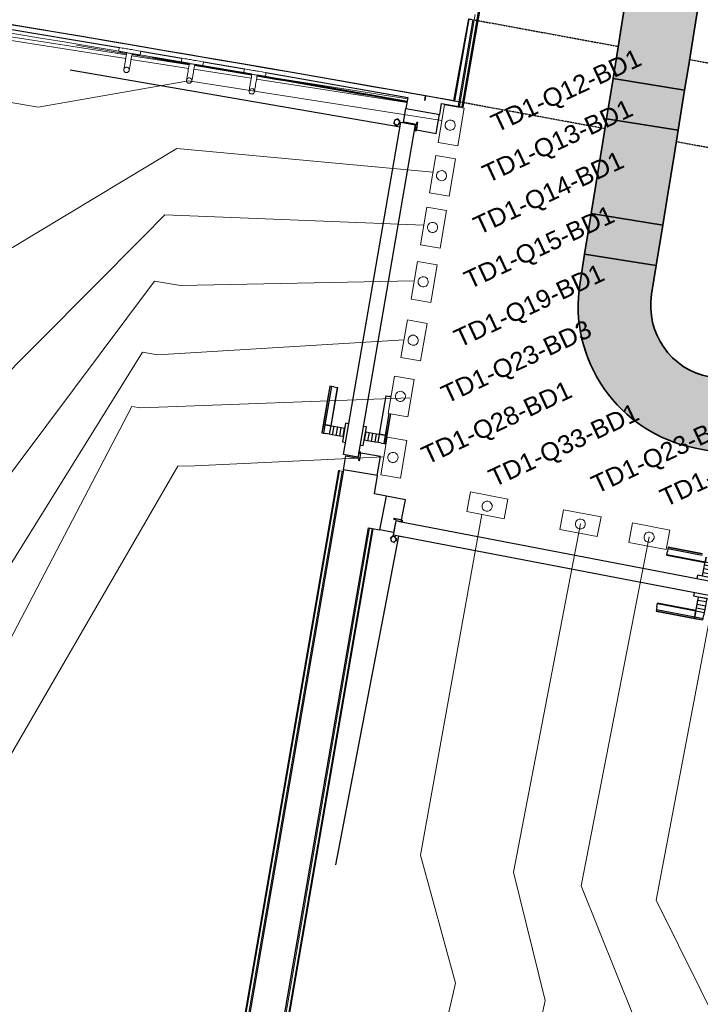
# Model space of a CAD drawing. Header units: millimetres. Extents: x -2845 to 74565, y -36590 to 13748.
# Tile 31 of 49: x 53092 to 54968, y -27266 to -24551. Entities that reach past the tile are written whole.
import ezdxf

# ---------------------------------------------------------------- set-up
doc = ezdxf.new("R2010")
doc.units = ezdxf.units.MM
doc.linetypes.add('Tiret', pattern=[2.5, 1.25, -1.25])
doc.linetypes.add('Tiret_2_', pattern=[2.5, 1.25, -1.25])
for name, color, linetype, lineweight in [('A-DETL-GENF', 7, 'Continuous', 18), ('A-DOOR', 7, 'Continuous', 25), ('A-FLOR', 7, 'Continuous', 25), ('A-FLOR-HRAL', 7, 'Continuous', 18), ('A-WALL', 7, 'Continuous', 25), ('CABLES', 7, 'Continuous', 18), ('CHEMIN DE CABLE ELE', 7, 'Continuous', 18), ('INSTAL ELECTRIQUE', 7, 'Continuous', 18), ('MOBILIER', 7, 'Continuous', 18), ('Q-SPCQ', 7, 'Continuous', 18)]:
    doc.layers.add(name, color=color, linetype=linetype, lineweight=lineweight)
doc.layers.add('A-DOOR-HDLN', color=5, linetype='Tiret', lineweight=25, true_color=0x0000ff)
doc.styles.add('Arial_2', font='arial.ttf', dxfattribs={"height": 50})

# ---------------------------------------------------------------- blocks, each defined once
blk = doc.blocks.new('Ouverture en rectangle - Ouverture en rectangle _143x207_-3216767-2021_015_1111_DCE_1_50_N0 FINI_CFO_DIS')
at = {"layer": 'A-DOOR-HDLN', "linetype": 'Tiret_2_'}
for p, q in [((-715, 115), (-296.1, 115)), ((-96.1, 115), (715, 115)), ((-291.2, -115), (-715, -115)), ((715, -115), (-91.2, -115))]:
    blk.add_line(p, q, dxfattribs=at)
blk = doc.blocks.new('B02_DC_STR_rvt-1-2021_015_1111_DCE_1_50_N0 FINI_CFO_DIS')
at = {"layer": 'A-WALL'}
blk.add_line((1118.9, -24775.1), (1160.5, -24548.8), dxfattribs=at)
blk.add_arc((-19463.8, -140716), 117753.7, 79.933278, 84.07524, dxfattribs=at)
at = {"layer": 'A-DOOR', "color": 5, "lineweight": 25, "true_color": 0x0000ff, "rotation": 349.5853757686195}
blk.add_blockref('Ouverture en rectangle - Ouverture en rectangle _143x207_-3216767-2021_015_1111_DCE_1_50_N0 FINI_CFO_DIS', (1842.9, -24791.2), dxfattribs=at)
blk = doc.blocks.new('PRT_SIMPLE_HUI_58x68x48 - PRT_BOIS_1V_930x2040x40-552383-2021_015_1111_DCE_1_50_N0 FINI_CFO_DIS')
at = {"layer": 'A-DETL-GENF', "lineweight": 25}
h = blk.add_hatch(color=256, dxfattribs=at)
h.paths.add_polyline_path([(-483.8, 9.7), (-483.8, 12.8), (-496.3, 14.5), (-500.5, 14.5), (-500.3, 13.2), (-495.7, 13.2), (-485.1, 11.7), (-484.5, 10.7)])
h.paths.add_polyline_path([(-508.5, 8), (-487.7, 8.3), (-483.8, 9.7), (-485.1, 10.6), (-488.7, 9.3), (-505.2, 9.7), (-505.2, 10.2), (-502, 10.8), (-502, 11.5), (-508.5, 11.5), (-508.5, 8.7)])
h = blk.add_hatch(color=256, dxfattribs=at)
h.paths.add_polyline_path([(413.8, 9.7), (418.9, 8), (438.5, 8), (438.5, 11.5), (432, 11.5), (432.2, 10.2), (435.2, 10.2), (435.2, 9.3), (418.2, 9.5), (415.1, 10.6)])
h.paths.add_polyline_path([(413.8, 9.7), (415.1, 11.7), (426.1, 13.2), (430.5, 13.2), (430.5, 14.5), (425.8, 14.5), (413.8, 12.8), (413.8, 10.4)])
at = {"layer": 'A-DETL-GENF'}
for p, q in [((-508.5, 11.5), (-502, 11.5)), ((-508.5, 8), (-508.5, 11.5)), ((-488.5, 8), (-508.5, 8)), ((-505.2, 10.2), (-505.2, 9.3)), ((-502, 10.2), (-505.2, 10.2)), ((-505.2, 9.3), (-488.7, 9.3)), ((-502, 11.5), (-502, 10.2)), ((-500.5, 14.5), (-496, 14.5)), ((-500.5, 13.2), (-500.5, 14.5)), ((-496.1, 13.2), (-500.5, 13.2)), ((-485.1, 11.7), (-496.1, 13.2)), ((-496, 14.5), (-483.8, 12.8)), ((-488.7, 9.3), (-485.1, 10.6)), ((-483.8, 9.7), (-488.5, 8)), ((-485.1, 10.6), (-485.1, 11.7)), ((-483.8, 12.8), (-483.8, 9.7)), ((413.8, 12.8), (426, 14.5)), ((413.8, 9.7), (413.8, 12.8)), ((418.5, 8), (413.8, 9.7)), ((426.1, 13.2), (415.1, 11.7)), ((415.1, 11.7), (415.1, 10.6)), ((415.1, 10.6), (418.7, 9.3)), ((438.5, 8), (418.5, 8)), ((418.7, 9.3), (435.2, 9.3)), ((426, 14.5), (430.5, 14.5)), ((430.5, 13.2), (426.1, 13.2)), ((430.5, 14.5), (430.5, 13.2)), ((432, 11.5), (438.5, 11.5)), ((432, 10.2), (432, 11.5)), ((435.2, 10.2), (432, 10.2)), ((435.2, 9.3), (435.2, 10.2)), ((438.5, 11.5), (438.5, 8))]:
    blk.add_line(p, q, dxfattribs=at)
at = {"layer": 'A-DOOR'}
for p, q in [((417, 54.5), (417, 977.5)), ((-427.1, 124), (-450.6, 124)), ((-450.6, 124), (-450.6, 123.5)), ((-450.6, 123.5), (-450.6, 119.4)), ((-427.1, 123.5), (-450.6, 123.5)), ((-450.6, 119.4), (-450.6, 112.3)), ((-427.1, 119.4), (-450.6, 119.4)), ((-450.6, 103), (-450.6, 112.3)), ((-319.6, 124), (-427.1, 124)), ((-427.1, 124), (-427.1, 123.5)), ((-427.1, 123.5), (-427.1, 124)), ((-427.1, 123.5), (-427.1, 119.4)), ((-319.6, 123.5), (-427.1, 123.5)), ((-427.1, 119.4), (-427.1, 123.5)), ((-427.1, 119.4), (-427.1, 112.3)), ((-319.6, 119.4), (-427.1, 119.4)), ((-427.1, 112.3), (-427.1, 119.4)), ((-427.1, 103), (-427.1, 112.3)), ((-427.1, 112.3), (-427.1, 103)), ((-319.6, 123.5), (-319.6, 124)), ((-319.6, 119.4), (-319.6, 123.5)), ((-319.6, 112.3), (-319.6, 119.4)), ((-319.6, 112.3), (-319.6, 103)), ((-450.6, 94.6), (-450.6, 103)), ((-427.1, 103), (-450.6, 103)), ((-450.6, 84.2), (-450.6, 94.6)), ((-427.1, 94.6), (-450.6, 94.6)), ((-450.6, 73.4), (-450.6, 84.2)), ((-427.1, 84.2), (-450.6, 84.2)), ((-427.1, 101.8), (-427.1, 103)), ((-319.6, 103), (-427.1, 103)), ((-427.1, 103), (-427.1, 94.6)), ((-427.1, 101.8), (-319.6, 101.8)), ((-427.1, 94.6), (-427.1, 84.2)), ((-427.1, 84.2), (-427.1, 73.4)), ((-319.6, 103), (-319.6, 101.8)), ((-499.5, 54.5), (430.5, 54.5)), ((-499.5, 14.5), (-499.5, 54.5)), ((-465.6, 63.5), (-465.6, 54.5)), ((-413.4, 63.5), (-465.6, 63.5)), ((-450.6, 65), (-450.6, 73.4)), ((-450.6, 73.4), (-427.1, 73.4)), ((-450.6, 65), (-450.6, 64)), ((-450.6, 64), (-427.1, 64)), ((-427.1, 73.4), (-427.1, 65)), ((-427.1, 64), (-427.1, 65)), ((-413.4, 54.5), (-413.4, 63.5)), ((430.5, 54.5), (430.5, 14.5)), ((426, 14.5), (-496, 14.5)), ((-465.6, 14.5), (-465.6, 5.5)), ((-465.6, 5.5), (-413.4, 5.5)), ((-427.1, 5), (-450.6, 5)), ((-450.6, 5), (-450.6, 4)), ((-450.6, -4.4), (-450.6, 4)), ((-427.1, 4), (-427.1, 5)), ((-427.1, 4), (-427.1, -4.4)), ((-413.4, 5.5), (-413.4, 14.5)), ((-450.6, -15.2), (-450.6, -4.4)), ((-427.1, -4.4), (-450.6, -4.4)), ((-450.6, -25.6), (-450.6, -15.2)), ((-450.6, -15.2), (-427.1, -15.2)), ((-450.6, -34), (-450.6, -25.6)), ((-450.6, -25.6), (-427.1, -25.6)), ((-427.1, -4.4), (-427.1, -15.2)), ((-427.1, -15.2), (-427.1, -25.6)), ((-427.1, -25.6), (-427.1, -34)), ((-450.6, -43.3), (-450.6, -34)), ((-450.6, -34), (-427.1, -34)), ((-450.6, -43.3), (-450.6, -50.4)), ((-450.6, -50.4), (-450.6, -54.5)), ((-450.6, -50.4), (-427.1, -50.4)), ((-427.1, -34), (-427.1, -32.8)), ((-319.6, -32.8), (-427.1, -32.8)), ((-427.1, -43.3), (-427.1, -34)), ((-427.1, -34), (-319.6, -34)), ((-427.1, -34), (-427.1, -43.3)), ((-427.1, -43.3), (-427.1, -50.4)), ((-427.1, -50.4), (-427.1, -43.3)), ((-427.1, -50.4), (-427.1, -54.5)), ((-427.1, -50.4), (-366.9, -50.4)), ((-427.1, -54.5), (-427.1, -50.4)), ((-319.6, -32.8), (-319.6, -34)), ((-319.6, -34), (-319.6, -43.3)), ((-319.6, -47.5), (-319.6, -43.3)), ((-450.6, -54.5), (-450.6, -55)), ((-450.6, -54.5), (-427.1, -54.5)), ((-450.6, -55), (-427.1, -55)), ((-427.1, -54.5), (-427.1, -55)), ((-427.1, -54.5), (-366.9, -54.5)), ((-427.1, -55), (-427.1, -54.5)), ((-427.1, -55), (-366.9, -55))]:
    blk.add_line(p, q, dxfattribs=at)
for radius, start, end in [(9.12, 155.8208, 180), (9.12, 180, 204.1792), (7.5, 360, 180), (7.5, 120, 180), (7.5, 180, 360), (7.5, 195, 225), (9.12, 111.9887, 120), (9.12, 240, 248.0113), (7.5, 240, 298.3802), (7.5, 0, 90), (9.12, 294.8876, 300), (7.5, 330, 0), (9.12, 335.8208, 0)]:
    blk.add_arc((429, 65.5), radius, start, end, dxfattribs=at)
at = {"layer": 'Q-SPCQ'}
for p, q in [((430.5, 54.5), (403.5, 54.5)), ((430.5, 40.5), (430.5, 54.5))]:
    blk.add_line(p, q, dxfattribs=at)
blk = doc.blocks.new('PRT_SIMPLE_HUI_58x68x48 - PRT_BOIS_1V_930x2040x40-V5-2021_015_1111_DCE_1_50_N0 FINI_CFO_DIS')
at = {"layer": 'A-DETL-GENF', "lineweight": 25}
h = blk.add_hatch(color=256, dxfattribs=at)
h.paths.add_polyline_path([(-500.5, 14.5), (-500.3, 13.2), (-495.7, 13.1), (-485.1, 11.7), (-483.8, 9.7), (-483.8, 12.8), (-496.3, 14.5)])
h.paths.add_polyline_path([(-508.5, 11.5), (-508.5, 8), (-488.5, 8), (-483.8, 9.7), (-485.1, 10.6), (-488.7, 9.3), (-505.2, 9.6), (-505.2, 10.2), (-502, 10.2), (-502, 11.5), (-505.7, 11.5)])
h = blk.add_hatch(color=256, dxfattribs=at)
h.paths.add_polyline_path([(413.8, 12.8), (414.3, 10.5), (415.1, 11.7), (426.2, 13.2), (430.5, 13.2), (430.5, 14.5), (425.8, 14.5), (414.9, 12.9)])
h.paths.add_polyline_path([(415.1, 10.6), (413.8, 9.7), (419, 8), (438.5, 8), (438.5, 11.5), (432, 11.5), (432.2, 10.2), (435.2, 10.2), (435.2, 9.3), (418.2, 9.5), (415.3, 10.5)])
at = {"layer": 'A-DETL-GENF'}
for p, q in [((-508.5, 11.5), (-502, 11.5)), ((-508.5, 8), (-508.5, 11.5)), ((-488.5, 8), (-508.5, 8)), ((-505.2, 10.2), (-505.2, 9.3)), ((-502, 10.2), (-505.2, 10.2)), ((-505.2, 9.3), (-488.7, 9.3)), ((-502, 11.5), (-502, 10.2)), ((-500.5, 14.5), (-496, 14.5)), ((-500.5, 13.2), (-500.5, 14.5)), ((-496.1, 13.2), (-500.5, 13.2)), ((-485.1, 11.7), (-496.1, 13.2)), ((-496, 14.5), (-483.8, 12.8)), ((-488.7, 9.3), (-485.1, 10.6)), ((-483.8, 9.7), (-488.5, 8)), ((-485.1, 10.6), (-485.1, 11.7)), ((-483.8, 12.8), (-483.8, 9.7)), ((413.8, 12.8), (426, 14.5)), ((413.8, 9.7), (413.8, 12.8)), ((418.5, 8), (413.8, 9.7)), ((426.1, 13.2), (415.1, 11.7)), ((415.1, 11.7), (415.1, 10.6)), ((415.1, 10.6), (418.7, 9.3)), ((438.5, 8), (418.5, 8)), ((418.7, 9.3), (435.2, 9.3)), ((426, 14.5), (430.5, 14.5)), ((430.5, 13.2), (426.1, 13.2)), ((430.5, 14.5), (430.5, 13.2)), ((432, 11.5), (438.5, 11.5)), ((432, 10.2), (432, 11.5)), ((435.2, 10.2), (432, 10.2)), ((435.2, 9.3), (435.2, 10.2)), ((438.5, 11.5), (438.5, 8))]:
    blk.add_line(p, q, dxfattribs=at)
at = {"layer": 'A-DOOR'}
for p, q in [((417, 54.5), (417, 977.5)), ((-427.1, 124), (-450.6, 124)), ((-450.6, 124), (-450.6, 123.5)), ((-450.6, 123.5), (-450.6, 119.4)), ((-427.1, 123.5), (-450.6, 123.5)), ((-450.6, 119.4), (-450.6, 112.3)), ((-427.1, 119.4), (-450.6, 119.4)), ((-450.6, 103), (-450.6, 112.3)), ((-319.6, 124), (-427.1, 124)), ((-427.1, 124), (-427.1, 123.5)), ((-427.1, 123.5), (-427.1, 124)), ((-427.1, 123.5), (-427.1, 119.4)), ((-319.6, 123.5), (-427.1, 123.5)), ((-427.1, 119.4), (-427.1, 123.5)), ((-427.1, 119.4), (-427.1, 112.3)), ((-319.6, 119.4), (-427.1, 119.4)), ((-427.1, 112.3), (-427.1, 119.4)), ((-427.1, 103), (-427.1, 112.3)), ((-427.1, 112.3), (-427.1, 103)), ((-319.6, 123.5), (-319.6, 124)), ((-319.6, 119.4), (-319.6, 123.5)), ((-319.6, 112.3), (-319.6, 119.4)), ((-319.6, 112.3), (-319.6, 103)), ((-450.6, 94.6), (-450.6, 103)), ((-427.1, 103), (-450.6, 103)), ((-450.6, 84.2), (-450.6, 94.6)), ((-427.1, 94.6), (-450.6, 94.6)), ((-450.6, 73.4), (-450.6, 84.2)), ((-427.1, 84.2), (-450.6, 84.2)), ((-427.1, 101.8), (-427.1, 103)), ((-319.6, 103), (-427.1, 103)), ((-427.1, 103), (-427.1, 94.6)), ((-427.1, 101.8), (-319.6, 101.8)), ((-427.1, 94.6), (-427.1, 84.2)), ((-427.1, 84.2), (-427.1, 73.4)), ((-319.6, 103), (-319.6, 101.8)), ((-499.5, 54.5), (430.5, 54.5)), ((-499.5, 14.5), (-499.5, 54.5)), ((-465.6, 63.5), (-465.6, 54.5)), ((-413.4, 63.5), (-465.6, 63.5)), ((-450.6, 65), (-450.6, 73.4)), ((-450.6, 73.4), (-427.1, 73.4)), ((-450.6, 65), (-450.6, 64)), ((-450.6, 64), (-427.1, 64)), ((-427.1, 73.4), (-427.1, 65)), ((-427.1, 64), (-427.1, 65)), ((-413.4, 54.5), (-413.4, 63.5)), ((430.5, 54.5), (430.5, 14.5)), ((426, 14.5), (-496, 14.5)), ((-465.6, 14.5), (-465.6, 5.5)), ((-465.6, 5.5), (-413.4, 5.5)), ((-427.1, 5), (-450.6, 5)), ((-450.6, 5), (-450.6, 4)), ((-450.6, -4.4), (-450.6, 4)), ((-427.1, 4), (-427.1, 5)), ((-427.1, 4), (-427.1, -4.4)), ((-413.4, 5.5), (-413.4, 14.5)), ((-450.6, -15.2), (-450.6, -4.4)), ((-427.1, -4.4), (-450.6, -4.4)), ((-450.6, -25.6), (-450.6, -15.2)), ((-450.6, -15.2), (-427.1, -15.2)), ((-450.6, -34), (-450.6, -25.6)), ((-450.6, -25.6), (-427.1, -25.6)), ((-427.1, -4.4), (-427.1, -15.2)), ((-427.1, -15.2), (-427.1, -25.6)), ((-427.1, -25.6), (-427.1, -34)), ((-450.6, -43.3), (-450.6, -34)), ((-450.6, -34), (-427.1, -34)), ((-450.6, -43.3), (-450.6, -47.5)), ((-427.1, -34), (-427.1, -32.8)), ((-319.6, -32.8), (-427.1, -32.8)), ((-427.1, -43.3), (-427.1, -34)), ((-427.1, -34), (-319.6, -34)), ((-427.1, -34), (-427.1, -43.3)), ((-427.1, -43.3), (-427.1, -47.5)), ((-427.1, -47.5), (-427.1, -43.3)), ((-415.8, -50.4), (-319.6, -50.4)), ((-319.6, -32.8), (-319.6, -34)), ((-319.6, -34), (-319.6, -43.3)), ((-319.6, -50.4), (-319.6, -43.3)), ((-319.6, -54.5), (-319.6, -50.4)), ((-415.8, -54.5), (-319.6, -54.5)), ((-415.8, -55), (-319.6, -55)), ((-319.6, -55), (-319.6, -54.5))]:
    blk.add_line(p, q, dxfattribs=at)
for radius, start, end in [(9.12, 155.8208, 180), (9.12, 180, 204.1792), (7.5, 360, 180), (7.5, 120, 180), (7.5, 180, 360), (7.5, 195, 225), (9.12, 111.9887, 120), (9.12, 240, 248.0113), (7.5, 240, 300), (7.5, 0, 90), (9.12, 291.9887, 300), (7.5, 330, 0), (9.12, 335.8208, 0)]:
    blk.add_arc((429, 65.5), radius, start, end, dxfattribs=at)
at = {"layer": 'Q-SPCQ'}
for p, q in [((430.5, 54.5), (403.5, 54.5)), ((430.5, 40.5), (430.5, 54.5))]:
    blk.add_line(p, q, dxfattribs=at)
blk = doc.blocks.new('Garde-corps - Garde-corps-508898-2021_015_1111_DCE_1_50_N0 FINI_CFO_DIS')
at = {"layer": 'A-FLOR-HRAL'}
for p, q in [((1134.6, -24790.5), (1178.4, -24536.3)), ((1141.6, -24791.7), (1186.6, -24530.5)), ((1143.3, -24792), (1188.6, -24529.1)), ((1144.9, -24792.3), (1190.5, -24527.8)), ((1131.6, -24790), (1134.6, -24790.5)), ((1141.6, -24791.7), (1134.6, -24790.5)), ((1143.3, -24792), (1141.6, -24791.7)), ((1143.3, -24792), (1144.9, -24792.3))]:
    blk.add_line(p, q, dxfattribs=at)
blk = doc.blocks.new('Garde-corps - Garde-corps-509925-2021_015_1111_DCE_1_50_N0 FINI_CFO_DIS')
at = {"layer": 'A-FLOR-HRAL'}
for p, q in [((-3606.8, -24050.4), (216.4, -24648)), ((-3597.8, -24062.3), (214.7, -24658.4)), ((79.3, -24621.7), (216.9, -24644.9)), ((231.2, -24650.4), (389.4, -24675.1)), ((231.7, -24647.4), (389.6, -24674.3)), ((232.3, -24644.1), (390.1, -24671)), ((229.5, -24660.7), (387.7, -24685.4)), ((287.9, -24655.3), (389.9, -24672.7)), ((404.3, -24677.4), (562.4, -24702.1)), ((404.4, -24676.9), (562, -24704)), ((404.6, -24675.2), (562.3, -24702.3)), ((404.9, -24673.5), (562.6, -24700.6)), ((402.5, -24687.7), (560.6, -24712.5)), ((577.2, -24704.4), (991.4, -24769.2)), ((575.4, -24714.8), (989.6, -24779.5)), ((801, -25794.3), (-70.1, -30850.8)), ((802.7, -25794.5), (-68.8, -30852.7)), ((804.4, -25794.8), (-67.3, -30854.7)), ((802.7, -25794.5), (801, -25794.3)), ((802.7, -25794.5), (804.4, -25794.8)), ((804.4, -25794.8), (811.4, -25796)), ((811.4, -25796), (-61.5, -30862.9)), ((814.4, -25796.6), (811.4, -25796))]:
    blk.add_line(p, q, dxfattribs=at)
for radius, start, end in [(117731.1, 80.376571, 82.256375), (117727.7, 79.994872, 80.198876), (117729.4, 79.994875, 80.198876), (117731.1, 79.994879, 80.198876)]:
    blk.add_arc((-19463.8, -140716), radius, start, end, dxfattribs=at)
blk = doc.blocks.new('Garde-corps - Garde-corps-513392-2021_015_1111_DCE_1_50_N0 FINI_CFO_DIS')
at = {"layer": 'A-FLOR-HRAL'}
for p, q in [((154.7, -30202.5), (886.9, -25952.8)), ((161.8, -30203.7), (893.9, -25954.2)), ((163.5, -30204), (895.6, -25954.5)), ((165.1, -30204.3), (897.2, -25954.8))]:
    blk.add_line(p, q, dxfattribs=at)
blk = doc.blocks.new('72_PATERE_HEWI SERIE 477 - Colour - 92 Anthracite grey-566101-2021_015_1111_DCE_1_50_N0 FINI_CFO_DIS')
at = {"layer": 'A-DETL-GENF'}
for p, q in [((-10342.8, -18762.6), (-10343.6, -18770.8)), ((-10342.3, -18757.7), (-10342.8, -18762.6)), ((-10342.2, -18756.2), (-10342.3, -18757.7)), ((-10342.1, -18755.1), (-10342.2, -18756.2)), ((-10340.4, -18753.8), (-10342.1, -18755.1)), ((-10331, -18754.7), (-10340.4, -18753.8)), ((-10331.8, -18762.8), (-10331, -18754.7)), ((-10398.4, -18776.9), (-10398.6, -18778.1)), ((-10398.6, -18778.1), (-10398.6, -18779.4)), ((-10398.6, -18779.4), (-10398.4, -18780.7)), ((-10397.9, -18775.6), (-10398.4, -18776.9)), ((-10398.4, -18780.7), (-10398, -18782)), ((-10398, -18782), (-10397.4, -18783.1)), ((-10397.3, -18774.5), (-10397.9, -18775.6)), ((-10397.4, -18783.1), (-10396.5, -18784.1)), ((-10396.4, -18773.5), (-10397.3, -18774.5)), ((-10396.5, -18784.1), (-10395.5, -18785)), ((-10395.4, -18772.7), (-10396.4, -18773.5)), ((-10395.5, -18785), (-10394.4, -18785.6)), ((-10394.3, -18772), (-10395.4, -18772.7)), ((-10394.4, -18785.6), (-10393.3, -18786.1)), ((-10392.6, -18771.5), (-10394.3, -18772)), ((-10393.3, -18786.1), (-10391.9, -18786.3)), ((-10391.1, -18771.4), (-10392.6, -18771.5)), ((-10389.1, -18786.1), (-10391.9, -18786.3)), ((-10391.9, -18786.3), (-10389.1, -18786.1)), ((-10391.9, -18786.3), (-10386.3, -18786.9)), ((-10384.9, -18772), (-10391.1, -18771.4)), ((-10391.1, -18771.4), (-10387.7, -18772.2)), ((-10387.7, -18772.2), (-10391.1, -18771.4)), ((-10386.4, -18784.7), (-10389.1, -18786.1)), ((-10389.1, -18786.1), (-10386.4, -18784.7)), ((-10387.7, -18772.2), (-10385.4, -18774.1)), ((-10385.4, -18774.1), (-10387.7, -18772.2)), ((-10384.5, -18782.3), (-10386.4, -18784.7)), ((-10386.4, -18784.7), (-10384.5, -18782.3)), ((-10386.3, -18786.9), (-10382.7, -18787.3)), ((-10385.4, -18774.1), (-10384, -18776.8)), ((-10384, -18776.8), (-10385.4, -18774.1)), ((-10381.2, -18772.3), (-10384.9, -18772)), ((-10383.7, -18779.6), (-10384.5, -18782.3)), ((-10384.5, -18782.3), (-10383.7, -18779.6)), ((-10384, -18776.8), (-10383.7, -18779.6)), ((-10383.7, -18779.6), (-10384, -18776.8)), ((-10382.7, -18787.3), (-10376.1, -18787.9)), ((-10374.6, -18773), (-10381.2, -18772.3)), ((-10376.1, -18787.9), (-10371.8, -18788.3)), ((-10370.3, -18773.4), (-10374.6, -18773)), ((-10371.8, -18788.3), (-10367.4, -18788.8)), ((-10365.9, -18773.9), (-10370.3, -18773.4)), ((-10367.4, -18788.8), (-10363.1, -18789.2)), ((-10361.6, -18774.3), (-10365.9, -18773.9)), ((-10363.1, -18789.2), (-10358.7, -18789.6)), ((-10357.2, -18774.7), (-10361.6, -18774.3)), ((-10358.7, -18789.6), (-10354.3, -18790.1)), ((-10352.9, -18775.2), (-10357.2, -18774.7)), ((-10348.5, -18775.6), (-10352.9, -18775.2)), ((-10344.2, -18776), (-10348.5, -18775.6)), ((-10345.1, -18785.5), (-10345.7, -18791.4)), ((-10345.6, -18790.9), (-10345.4, -18788.8)), ((-10345.4, -18788.8), (-10345.2, -18786.1)), ((-10345.2, -18786.1), (-10344.9, -18783.5)), ((-10343.6, -18770.8), (-10345.1, -18785.5)), ((-10344.9, -18783.5), (-10344.6, -18780.8)), ((-10344.6, -18780.8), (-10344.4, -18778.2)), ((-10344.4, -18778.2), (-10344.2, -18776)), ((-10334.8, -18793.4), (-10334.4, -18789.6)), ((-10334.4, -18789.6), (-10334.2, -18787)), ((-10334.2, -18787), (-10333.9, -18784.6)), ((-10333.9, -18784.6), (-10333.7, -18782.1)), ((-10333.7, -18782.1), (-10333.3, -18778.3)), ((-10333.3, -18778.3), (-10332.9, -18774.4)), ((-10332.9, -18774.4), (-10332.6, -18770.7)), ((-10332.6, -18770.7), (-10332.2, -18767.2)), ((-10332.2, -18767.2), (-10331.8, -18762.8)), ((-10354.3, -18790.1), (-10350, -18790.5)), ((-10350, -18790.5), (-10345.6, -18790.9)), ((-10347.6, -18810.7), (-10347.7, -18811.7)), ((-10347.7, -18811.7), (-10346.4, -18813.5)), ((-10347.5, -18809.8), (-10347.6, -18810.7)), ((-10347.2, -18806.7), (-10347.5, -18809.8)), ((-10346.8, -18802.5), (-10347.2, -18806.7)), ((-10346.4, -18799), (-10346.8, -18802.5)), ((-10346.1, -18795.2), (-10346.4, -18799)), ((-10346.4, -18813.5), (-10341.6, -18813.9)), ((-10345.7, -18791.4), (-10346.1, -18795.2)), ((-10341.6, -18813.9), (-10336.9, -18814.4)), ((-10336.9, -18814.4), (-10336.2, -18807.6)), ((-10336.2, -18807.6), (-10335.8, -18803.7)), ((-10335.8, -18803.7), (-10334.8, -18793.4))]:
    blk.add_line(p, q, dxfattribs=at)
blk = doc.blocks.new('B02_ARC_rvt-1-2021_015_1111_DCE_1_50_N0 FINI_CFO_DIS')
at = {"layer": 'A-FLOR'}
for p, q in [((980.2, -24833.7), (986.8, -24795.9)), ((1070.7, -24864.5), (1079.7, -24812)), ((1012.8, -24839.3), (980.2, -24833.7)), ((1012.5, -24840.8), (1012.8, -24839.3)), ((1010.2, -24854.1), (1011.5, -24854.3)), ((1012.8, -24854.6), (1014.7, -24854.9)), ((1016.1, -24855.1), (1070.7, -24864.5)), ((815.2, -25792), (821.7, -25754.2)), ((821.7, -25754.2), (854.2, -25759.8)), ((854.2, -25759.8), (854.4, -25758.3)), ((858, -25745.2), (856.7, -25745)), ((861.2, -25745.8), (859.3, -25745.4)), ((917.2, -25755.4), (862.7, -25746)), ((908.1, -25808), (917.2, -25755.4)), ((985.5, -25875), (933.1, -25865)), ((975, -25930), (985.5, -25875)), ((959.1, -25933.1), (952.9, -25965.5)), ((960.6, -25933.3), (959.1, -25933.1)), ((973.9, -25935.9), (974.1, -25934.6)), ((974.3, -25933.3), (974.7, -25931.4)), ((952.9, -25965.5), (915.3, -25958.3))]:
    blk.add_line(p, q, dxfattribs=at)
at = {"layer": 'A-WALL'}
for p, q in [((1160.5, -24548.8), (1121.4, -24775.5)), ((1133.7, -24777.7), (1172.8, -24551)), ((256.2, -24637.9), (369.7, -24657.2)), ((428.8, -24667.3), (542.2, -24686.8)), ((601.3, -24697), (992, -24765.3)), ((1038.8, -24773.6), (1041, -24761.2)), ((1041, -24761.2), (1038.8, -24773.6)), ((992, -24765.3), (986.8, -24795.9)), ((1080.4, -24812.1), (1085.6, -24781.8)), ((1085.6, -24781.8), (1131.6, -24790)), ((1131.6, -24790), (1133.7, -24777.7)), ((986.8, -24795.9), (1080.4, -24812.1)), ((815.2, -25792), (-59.1, -30866.4)), ((908.8, -25808.1), (815.2, -25792)), ((900.1, -25858.6), (908.8, -25808.1)), ((933.1, -25865), (900.1, -25858.6)), ((915.3, -25958.3), (933.1, -25865)), ((34.5, -30882.5), (883.9, -25952.3)), ((883.9, -25952.3), (915.3, -25958.3))]:
    blk.add_line(p, q, dxfattribs=at)
at = {"layer": 'A-WALL', "flags": 128}
for points in [[(-3609.4, -24047.1), (-2456.4, -24209.5), (-1305.1, -24383.4), (-155.6, -24568.7), (197, -24627.8)], [(1121.4, -24775.5), (1081.2, -24768.4), (1041, -24761.2)]]:
    blk.add_lwpolyline(points, dxfattribs=at)
at = {"layer": 'A-WALL'}
blk.add_arc((-19463.8, -140716), 117753.7, 79.971797, 82.261307, dxfattribs=at)
at = {"layer": 'A-DOOR', "lineweight": 18}
for name, p, rotation in [('PRT_SIMPLE_HUI_58x68x48 - PRT_BOIS_1V_930x2040x40-552383-2021_015_1111_DCE_1_50_N0 FINI_CFO_DIS', (953.7, -25267.5), 80.22487919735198), ('PRT_SIMPLE_HUI_58x68x48 - PRT_BOIS_1V_930x2040x40-V5-2021_015_1111_DCE_1_50_N0 FINI_CFO_DIS', (1386.2, -26000), 169.1696317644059)]:
    blk.add_blockref(name, p, dxfattribs=dict(at, rotation=rotation))
at = {"layer": 'A-FLOR-HRAL', "lineweight": 18}
for name in ['Garde-corps - Garde-corps-508898-2021_015_1111_DCE_1_50_N0 FINI_CFO_DIS', 'Garde-corps - Garde-corps-509925-2021_015_1111_DCE_1_50_N0 FINI_CFO_DIS', 'Garde-corps - Garde-corps-513392-2021_015_1111_DCE_1_50_N0 FINI_CFO_DIS']:
    blk.add_blockref(name, (0, 0), dxfattribs=at)
at = {"layer": 'MOBILIER', "lineweight": 18}
for p, rotation in [((-17799, -13025.5), 86.0374654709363), ((-17609, -13028.2), 85.95222947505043), ((-17419.2, -13031), 85.86706850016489)]:
    blk.add_blockref('72_PATERE_HEWI SERIE 477 - Colour - 92 Anthracite grey-566101-2021_015_1111_DCE_1_50_N0 FINI_CFO_DIS', p, dxfattribs=dict(at, rotation=rotation))
blk = doc.blocks.new('602_BOITE DE DERIVATION - 105X105X50 GENERIQUE-7162902-2021_015_1111_DCE_1_50_N0 FINI_CFO_DIS')
at = {"layer": 'INSTAL ELECTRIQUE'}
for p, q in [((1075.7, -24889.5), (1093.5, -24786)), ((1093.5, -24786), (1147.7, -24795.3)), ((1147.7, -24795.3), (1129.9, -24898.8)), ((1129.9, -24898.8), (1075.7, -24889.5))]:
    blk.add_line(p, q, dxfattribs=at)
for start, end in [(80.2249, 260.2249), (260.2249, 80.2249)]:
    blk.add_arc((1109.2, -24842), 14, start, end, dxfattribs=at)
blk = doc.blocks.new('602_BOITE DE DERIVATION - 105X105X50 GENERIQUE-7162908-2021_015_1111_DCE_1_50_N0 FINI_CFO_DIS')
at = {"layer": 'INSTAL ELECTRIQUE'}
for p, q in [((1051.7, -25028.6), (1069.5, -24925.1)), ((1069.5, -24925.1), (1123.7, -24934.5)), ((1123.7, -24934.5), (1105.9, -25037.9)), ((1105.9, -25037.9), (1051.7, -25028.6))]:
    blk.add_line(p, q, dxfattribs=at)
for start, end in [(80.2249, 260.2249), (260.2249, 80.2249)]:
    blk.add_arc((1085.2, -24981.1), 14, start, end, dxfattribs=at)
blk = doc.blocks.new('602_BOITE DE DERIVATION - 105X105X50 GENERIQUE-7162914-2021_015_1111_DCE_1_50_N0 FINI_CFO_DIS')
at = {"layer": 'INSTAL ELECTRIQUE'}
for p, q in [((1027.1, -25171.5), (1044.9, -25068.1)), ((1044.9, -25068.1), (1099.1, -25077.4)), ((1099.1, -25077.4), (1081.3, -25180.9)), ((1081.3, -25180.9), (1027.1, -25171.5))]:
    blk.add_line(p, q, dxfattribs=at)
for start, end in [(80.2249, 260.2249), (260.2249, 80.2249)]:
    blk.add_arc((1060.6, -25124), 14, start, end, dxfattribs=at)
blk = doc.blocks.new('602_BOITE DE DERIVATION - 105X105X50 GENERIQUE-7162920-2021_015_1111_DCE_1_50_N0 FINI_CFO_DIS')
at = {"layer": 'INSTAL ELECTRIQUE'}
for p, q in [((1001.2, -25321.5), (1019.1, -25218)), ((1019.1, -25218), (1073.3, -25227.3)), ((1073.3, -25227.3), (1055.4, -25330.8)), ((1055.4, -25330.8), (1001.2, -25321.5))]:
    blk.add_line(p, q, dxfattribs=at)
for start, end in [(80.2249, 260.2249), (260.2249, 80.2249)]:
    blk.add_arc((1034.8, -25274), 14, start, end, dxfattribs=at)
blk = doc.blocks.new('602_BOITE DE DERIVATION - 105X105X50 GENERIQUE-7162935-2021_015_1111_DCE_1_50_N0 FINI_CFO_DIS')
at = {"layer": 'INSTAL ELECTRIQUE'}
for p, q in [((973.5, -25482.6), (991.3, -25379.1)), ((991.3, -25379.1), (1045.5, -25388.4)), ((1045.5, -25388.4), (1027.7, -25491.9)), ((1027.7, -25491.9), (973.5, -25482.6))]:
    blk.add_line(p, q, dxfattribs=at)
for start, end in [(80.2249, 260.2249), (260.2249, 80.2249)]:
    blk.add_arc((1007, -25435.1), 14, start, end, dxfattribs=at)
blk = doc.blocks.new('602_BOITE DE DERIVATION - 105X105X50 GENERIQUE-7162947-2021_015_1111_DCE_1_50_N0 FINI_CFO_DIS')
at = {"layer": 'INSTAL ELECTRIQUE'}
for p, q in [((1601.3, -25992.8), (1611.6, -25938.8)), ((1611.6, -25938.8), (1714.7, -25958.5)), ((1714.7, -25958.5), (1704.4, -26012.5)), ((1704.4, -26012.5), (1601.3, -25992.8))]:
    blk.add_line(p, q, dxfattribs=at)
for start, end in [(169.1696, 349.1696), (349.1696, 169.1696)]:
    blk.add_arc((1657.5, -25978.1), 14, start, end, dxfattribs=at)
blk = doc.blocks.new('602_BOITE DE DERIVATION - 105X105X50 GENERIQUE-7162980-2021_015_1111_DCE_1_50_N0 FINI_CFO_DIS')
at = {"layer": 'INSTAL ELECTRIQUE'}
for p, q in [((1411.6, -25956.5), (1421.9, -25902.5)), ((1421.9, -25902.5), (1525.1, -25922.2)), ((1525.1, -25922.2), (1514.7, -25976.2)), ((1514.7, -25976.2), (1411.6, -25956.5))]:
    blk.add_line(p, q, dxfattribs=at)
for start, end in [(349.1696, 169.1696), (169.1696, 349.1696)]:
    blk.add_arc((1467.9, -25941.8), 14, start, end, dxfattribs=at)
blk = doc.blocks.new('602_BOITE DE DERIVATION - 105X105X50 GENERIQUE-7162983-2021_015_1111_DCE_1_50_N0 FINI_CFO_DIS')
at = {"layer": 'INSTAL ELECTRIQUE'}
for p, q in [((938.2, -25637.2), (956, -25533.7)), ((956, -25533.7), (1010.2, -25543.1)), ((1010.2, -25543.1), (992.4, -25646.5)), ((992.4, -25646.5), (938.2, -25637.2))]:
    blk.add_line(p, q, dxfattribs=at)
for start, end in [(80.2249, 260.2249), (260.2249, 80.2249)]:
    blk.add_arc((971.8, -25589.7), 14, start, end, dxfattribs=at)
blk = doc.blocks.new('Chemin de câbles - Courbure concave - Standard-6391684-2021_015_1111_DCE_1_50_N0 FINI_CFO_DIS')
at = {"layer": 'CHEMIN DE CABLE ELE', "lineweight": 35, "true_color": 0x0080ff}
for points in [[(1781.8, -24582.6), (1793.8, -24508.6), (1596.4, -24476.6), (1584.4, -24550.6), (1776.3, -24581.7)], [(1765.9, -24681.3), (1781.8, -24582.6), (1584.4, -24550.6), (1568.4, -24649.4), (1709.1, -24672.1)], [(1755.5, -24745.4), (1765.9, -24681.3), (1568.4, -24649.4), (1558.1, -24713.5), (1709.1, -24737.9)]]:
    blk.add_hatch(color=150, dxfattribs=at).paths.add_polyline_path(points)
at = {"layer": 'CHEMIN DE CABLE ELE', "color": 8, "lineweight": 35, "true_color": 0x808080}
for p, q in [((1596.4, -24476.6), (1584.4, -24550.6)), ((1596.4, -24476.6), (1793.8, -24508.6)), ((1781.8, -24582.6), (1793.8, -24508.6)), ((1568.4, -24649.4), (1584.4, -24550.6)), ((1781.8, -24582.6), (1765.9, -24681.3)), ((1558.1, -24713.5), (1568.4, -24649.4)), ((1765.9, -24681.3), (1755.5, -24745.4)), ((1755.5, -24745.4), (1558.1, -24713.5))]:
    blk.add_line(p, q, dxfattribs=at)
blk = doc.blocks.new('Chemin de câbles - Courbure - Standard-4698208-2021_015_1111_DCE_1_50_N0 FINI_CFO_DIS')
at = {"layer": 'CHEMIN DE CABLE ELE', "lineweight": 35, "true_color": 0x0080ff}
blk.add_hatch(color=150, dxfattribs=at).paths.add_polyline_path([(111.6, 367.4), (-88.3, 373.7), (-90.8, 293.7), (-97, 250.3), (-112.5, 209.2), (-136.6, 172.5), (-168.1, 142), (-205.6, 119), (-247.1, 104.8), (-290.7, 100), (-370.7, 100), (-370.7, -100), (-290.7, -100), (-222.6, -94.2), (-156.5, -76.8), (-94.4, -48.5), (-37.9, -10), (11.2, 37.6), (51.4, 92.8), (81.7, 154), (101.1, 219.6), (109.1, 287.4), (110.3, 326.2)])
at = {"layer": 'CHEMIN DE CABLE ELE', "color": 8, "lineweight": 35, "true_color": 0x808080}
for p, q in [((-88.3, 373.7), (-90.8, 293.7)), ((111.6, 367.4), (-88.3, 373.7)), ((109.1, 287.4), (111.6, 367.4)), ((-370.7, -100), (-370.7, 100)), ((-370.7, 100), (-290.7, 100)), ((-290.7, -100), (-370.7, -100))]:
    blk.add_line(p, q, dxfattribs=at)
for radius in [200, 400]:
    blk.add_arc((-290.7, 300), radius, 270, 358.1974, dxfattribs=at)
blk = doc.blocks.new('Chemin de câbles - Courbure convexe - Standard-6391687-2021_015_1111_DCE_1_50_N0 FINI_CFO_DIS')
at = {"layer": 'CHEMIN DE CABLE ELE', "lineweight": 35, "true_color": 0x0080ff}
for points in [[(1727.2, -24920.2), (1737.6, -24856.1), (1540.2, -24824.1), (1529.8, -24888.2), (1709.1, -24917.2)], [(1707.3, -25043.6), (1727.2, -24920.2), (1529.8, -24888.2), (1509.8, -25011.6)], [(1695.3, -25117.6), (1707.3, -25043.6), (1509.8, -25011.6), (1497.8, -25085.7)]]:
    blk.add_hatch(color=150, dxfattribs=at).paths.add_polyline_path(points)
at = {"layer": 'CHEMIN DE CABLE ELE', "color": 8, "lineweight": 35, "true_color": 0x808080}
for p, q in [((1529.8, -24888.2), (1540.2, -24824.1)), ((1540.2, -24824.1), (1737.6, -24856.1)), ((1727.2, -24920.2), (1737.6, -24856.1)), ((1529.8, -24888.2), (1509.8, -25011.6)), ((1707.3, -25043.6), (1727.2, -24920.2)), ((1497.8, -25085.7), (1509.8, -25011.6)), ((1707.3, -25043.6), (1695.3, -25117.6)), ((1695.3, -25117.6), (1497.8, -25085.7))]:
    blk.add_line(p, q, dxfattribs=at)
blk = doc.blocks.new('602_BOITE DE DERIVATION - 105X105X50 GENERIQUE-7163043-2021_015_1111_DCE_1_50_N0 FINI_CFO_DIS')
at = {"layer": 'INSTAL ELECTRIQUE'}
for p, q in [((917.8, -25805.8), (935.6, -25702.3)), ((935.6, -25702.3), (989.8, -25711.7)), ((989.8, -25711.7), (972, -25815.1)), ((972, -25815.1), (917.8, -25805.8))]:
    blk.add_line(p, q, dxfattribs=at)
for start, end in [(80.2249, 260.2249), (260.2249, 80.2249)]:
    blk.add_arc((951.3, -25758.3), 14, start, end, dxfattribs=at)
blk = doc.blocks.new('602_BOITE DE DERIVATION - 105X105X50 GENERIQUE-7163064-2021_015_1111_DCE_1_50_N0 FINI_CFO_DIS')
at = {"layer": 'INSTAL ELECTRIQUE'}
for p, q in [((1154.7, -25907.3), (1165, -25853.3)), ((1165, -25853.3), (1268.1, -25873.1)), ((1268.1, -25873.1), (1257.8, -25927.1)), ((1257.8, -25927.1), (1154.7, -25907.3))]:
    blk.add_line(p, q, dxfattribs=at)
for start, end in [(169.1696, 349.1696), (349.1696, 169.1696)]:
    blk.add_arc((1210.9, -25892.7), 14, start, end, dxfattribs=at)
blk = doc.blocks.new('B02_ELE_rvt-1-2021_015_1111_DCE_1_50_N0 FINI_CFO_DIS')
at = {"layer": 'CHEMIN DE CABLE ELE', "lineweight": 5, "true_color": 0x0080ff}
for points in [[(1737.6, -24856.1), (1755.5, -24745.4), (1558.1, -24713.5), (1540.2, -24824.1), (1709.1, -24851.5)], [(1677.2, -25229.1), (1695.3, -25117.6), (1497.8, -25085.7), (1479.8, -25197.2)]]:
    blk.add_hatch(color=150, dxfattribs=at).paths.add_polyline_path(points)
at = {"layer": 'CABLES', "flags": 128}
for points in [[(-434.7, -24722.2), (-26.6, -24792.1), (387.7, -24719.4), (1086.1, -24829)], [(-503.5, -25116.9), (-97.9, -25179.1), (355.6, -24906.4), (1061.5, -24971.6)], [(-571.5, -25510.6), (-164.4, -25579.4), (262.4, -25149.8), (322.3, -25089.5), (1036.4, -25117.6)], [(-640.6, -25905), (-232.7, -25975.3), (293.5, -25271.8), (365.6, -25284.1), (1010, -25270.9)], [(-727.6, -26300.8), (-302.4, -26373.6), (260.6, -25468.3), (302.4, -25475.4), (981.8, -25434.3)], [(-785.8, -26694.7), (-368.5, -26766.1), (231.2, -25617.5), (256.1, -25621.7), (997.7, -25594.2)], [(-856.8, -27082.4), (-435.6, -27153.1), (358.7, -25782.6), (405.4, -25781.1), (926.2, -25756.8)], [(1033.1, -27604.3), (1124.2, -27208), (1026.9, -26854.8), (1196.4, -25915.3)], [(1283.3, -27657.1), (1370.7, -27255.7), (1283.3, -26902.2), (1468, -25941.2)], [(1526.5, -27706.6), (1616.1, -27303.4), (1470.1, -26939.8), (1657.7, -25977.5)], [(1770.3, -27755.6), (1861.5, -27351.1), (1677.1, -26979.5), (1859.8, -26016.1)]]:
    blk.add_lwpolyline(points, dxfattribs=at)
at = {"layer": 'CHEMIN DE CABLE ELE', "color": 8, "lineweight": 35, "true_color": 0x808080}
for p, q in [((1540.2, -24824.1), (1558.1, -24713.5)), ((1558.1, -24713.5), (1755.5, -24745.4)), ((1737.6, -24856.1), (1755.5, -24745.4)), ((1737.6, -24856.1), (1540.2, -24824.1)), ((1497.8, -25085.7), (1479.8, -25197.2)), ((1497.8, -25085.7), (1695.3, -25117.6)), ((1695.3, -25117.6), (1677.2, -25229.1)), ((1677.2, -25229.1), (1479.8, -25197.2))]:
    blk.add_line(p, q, dxfattribs=at)
at = {"layer": 'CHEMIN DE CABLE ELE', "lineweight": 18}
for name in ['Chemin de câbles - Courbure concave - Standard-6391684-2021_015_1111_DCE_1_50_N0 FINI_CFO_DIS', 'Chemin de câbles - Courbure convexe - Standard-6391687-2021_015_1111_DCE_1_50_N0 FINI_CFO_DIS']:
    blk.add_blockref(name, (0, 0), dxfattribs=at)
at = {"layer": 'CHEMIN DE CABLE ELE', "lineweight": 18, "rotation": 260.8097895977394}
blk.add_blockref('Chemin de câbles - Courbure - Standard-4698208-2021_015_1111_DCE_1_50_N0 FINI_CFO_DIS', (1519.3, -25579.1), dxfattribs=at)
at = {"layer": 'INSTAL ELECTRIQUE', "lineweight": 18}
for name in ['602_BOITE DE DERIVATION - 105X105X50 GENERIQUE-7162902-2021_015_1111_DCE_1_50_N0 FINI_CFO_DIS', '602_BOITE DE DERIVATION - 105X105X50 GENERIQUE-7162908-2021_015_1111_DCE_1_50_N0 FINI_CFO_DIS', '602_BOITE DE DERIVATION - 105X105X50 GENERIQUE-7162914-2021_015_1111_DCE_1_50_N0 FINI_CFO_DIS', '602_BOITE DE DERIVATION - 105X105X50 GENERIQUE-7162920-2021_015_1111_DCE_1_50_N0 FINI_CFO_DIS', '602_BOITE DE DERIVATION - 105X105X50 GENERIQUE-7162935-2021_015_1111_DCE_1_50_N0 FINI_CFO_DIS', '602_BOITE DE DERIVATION - 105X105X50 GENERIQUE-7162983-2021_015_1111_DCE_1_50_N0 FINI_CFO_DIS', '602_BOITE DE DERIVATION - 105X105X50 GENERIQUE-7163043-2021_015_1111_DCE_1_50_N0 FINI_CFO_DIS', '602_BOITE DE DERIVATION - 105X105X50 GENERIQUE-7163064-2021_015_1111_DCE_1_50_N0 FINI_CFO_DIS', '602_BOITE DE DERIVATION - 105X105X50 GENERIQUE-7162980-2021_015_1111_DCE_1_50_N0 FINI_CFO_DIS', '602_BOITE DE DERIVATION - 105X105X50 GENERIQUE-7162947-2021_015_1111_DCE_1_50_N0 FINI_CFO_DIS']:
    blk.add_blockref(name, (0, 0), dxfattribs=at)
at = {"layer": 'INSTAL ELECTRIQUE', "lineweight": 9, "char_height": 50, "width": 537.131, "attachment_point": 1, "rotation": 25, "style": 'Arial_2'}
for s, insert in [('TD1-Q12-BD1', (1215.8, -24817.8)), ('TD1-Q13-BD1', (1191.8, -24956.9)), ('TD1-Q14-BD1', (1167.2, -25099.8)), ('TD1-Q15-BD1', (1141.4, -25249.8)), ('TD1-Q19-BD1', (1113.6, -25410.9)), ('TD1-Q23-BD3', (1078.3, -25565.5)), ('TD1-Q28-BD1', (1024, -25733.4)), ('TD1-Q33-BD1', (1209.1, -25795.7)), ('TD1-Q23-BD2', (1492, -25814.1)), ('TD1-Q20-BD1', (1681.7, -25850.4))]:
    blk.add_mtext(s, dxfattribs=dict(at, insert=insert))

msp = doc.modelspace()

# ---------------------------------------------------------------- block references
at = {"lineweight": 5}
for name in ['B02_DC_STR_rvt-1-2021_015_1111_DCE_1_50_N0 FINI_CFO_DIS', 'B02_ARC_rvt-1-2021_015_1111_DCE_1_50_N0 FINI_CFO_DIS']:
    msp.add_blockref(name, (53169.3, 0), dxfattribs=at)

# ---------------------------------------------------------------- next in the draw order: block references
msp.add_blockref('B02_ELE_rvt-1-2021_015_1111_DCE_1_50_N0 FINI_CFO_DIS', (53169.3, 0), dxfattribs=at)

doc.saveas('drawing.dxf')
